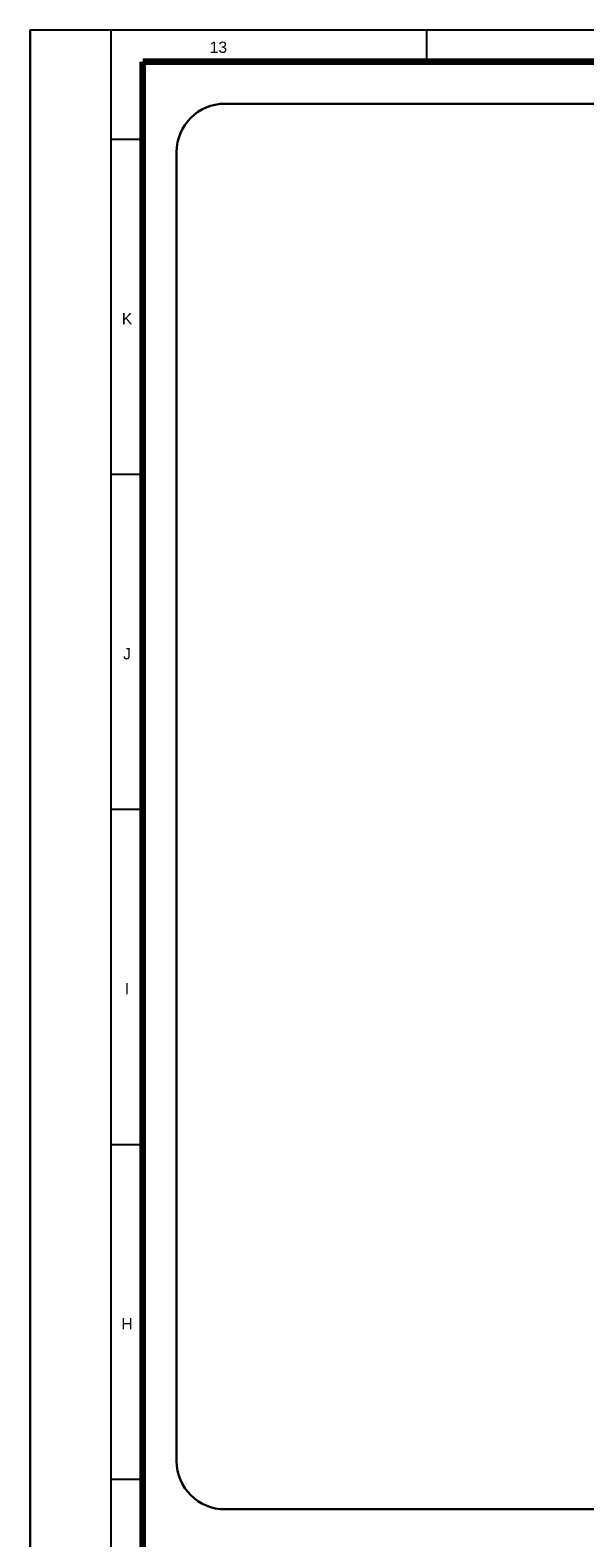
# Model space of a CAD drawing. Header units: millimetres. Extents: x 659 to 1031, y -73 to 11.
# Tile 117 of 141: x 911 to 923, y -23 to 11. Entities that reach past the tile are written whole.
import ezdxf
from ezdxf.enums import TextEntityAlignment as Align

# ---------------------------------------------------------------- set-up
doc = ezdxf.new("R2010")
doc.units = ezdxf.units.MM
doc.header["$MEASUREMENT"] = 0
doc.layers.add('P-MARGEM', color=4, linetype='Continuous', lineweight=30)
doc.layers.add('Prancha', color=1, linetype='Continuous')
doc.styles.add('SWIS', font='swisse.ttf')

# ---------------------------------------------------------------- blocks, each defined once
blk = doc.blocks.new('Folha A0')
at = {"layer": 'Prancha', "color": 1}
for p, q in [((-119.8, 0), (-119.8, 84.1)), ((-118, 0), (-118, 84.1)), ((-117.3, 81.675), (-118, 81.675)), ((-117.3, 74.25), (-118, 74.25)), ((-117.3, 66.825), (-118, 66.825)), ((-117.3, 51.975), (-118, 51.975))]:
    blk.add_line(p, q, dxfattribs=at)
at = {"layer": 'Prancha', "color": 2}
for p, q in [((-111, 83.4), (-111, 84.1)), ((-111, 83.4), (-111, 84.1)), ((-118, 59.4), (-117.3, 59.4))]:
    blk.add_line(p, q, dxfattribs=at)
at = {"layer": 'Prancha', "color": 4, "lineweight": 100}
for p in [(-0.7, 83.4), (-117.3, 0.7)]:
    blk.add_line(p, (-117.3, 83.4), dxfattribs=at)
at = {"layer": 'Prancha', "color": 1}
blk.add_lwpolyline([(-119.8, 0), (0, 0), (0, 84.1), (-119.8, 84.1)], close=True, dxfattribs=at)
at = {"layer": 'Prancha', "color": 1, "style": 'SWIS'}
for s, p in [('13', (-115.625, 83.521)), ('K', (-117.65, 77.503)), ('J', (-117.65, 70.078)), ('I', (-117.65, 62.653)), ('H', (-117.65, 55.228))]:
    blk.add_text(s, height=0.25, dxfattribs=at).set_placement(p, align=Align.BOTTOM_CENTER)

msp = doc.modelspace()

# ---------------------------------------------------------------- linework, layer by layer
at = {"layer": 'P-MARGEM'}
for p, q in [((915.196, 8.999), (946.236, 8.999)), ((914.124, -21.083), (914.124, 7.928)), ((946.236, -22.155), (915.196, -22.155))]:
    msp.add_line(p, q, dxfattribs=at)
for centre, start, end in [((915.196, 7.928), 90, 180), ((915.196, -21.083), 180, 270)]:
    msp.add_arc(centre, 1.072, start, end, dxfattribs=at)

# ---------------------------------------------------------------- block references
at = {"layer": 'Prancha'}
msp.add_blockref('Folha A0', (1030.674, -73.47), dxfattribs=at)

doc.saveas('drawing.dxf')
